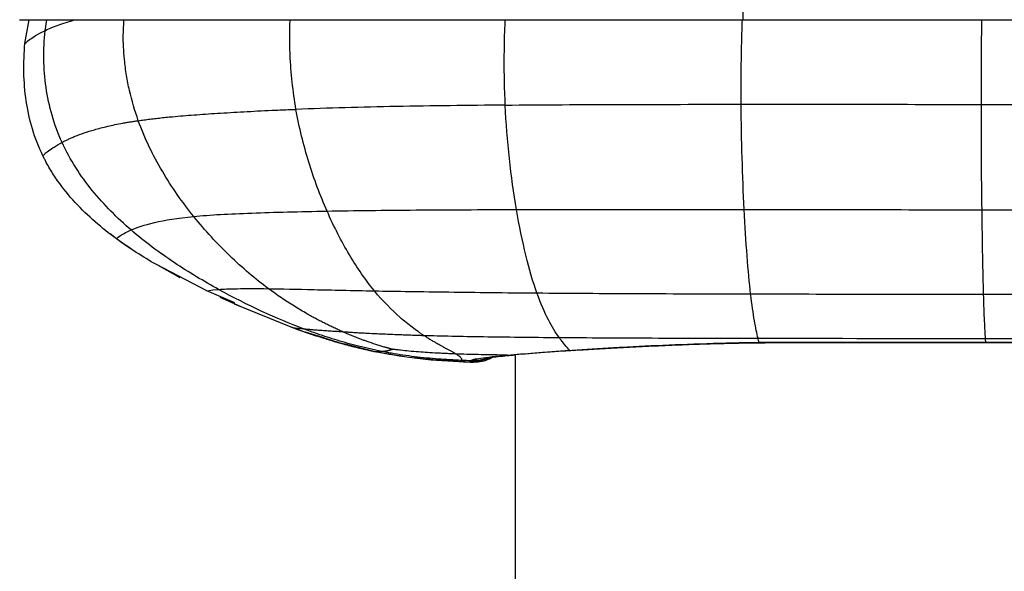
# Paper-space layout '_Right' of a CAD drawing. Header units: millimetres. Extents: x -155 to 619, y 0 to 686.
# Tile 3 of 9: x -93 to 24, y 395 to 461. Entities that reach past the tile are written whole.
import ezdxf

# ---------------------------------------------------------------- set-up
doc = ezdxf.new("R2010")
doc.units = ezdxf.units.MM

psp = doc.layouts.new('_Right')

# ---------------------------------------------------------------- linework, layer by layer
at = {"color": 7, "linetype": 'Continuous', "lineweight": 25}
for p, q in [((-92.5, 458.36), (-92, 461.18)), ((-90.1, 459.87), (-89.88, 461.18)), ((-6.83, 461.18), (450.75, 461.18)), ((-81.58, 435.03), (-82.32, 435.62)), ((-81.18, 434.74), (-79.81, 433.88)), ((-70.8, 428.81), (-76.82, 431.95)), ((-76.5, 431.81), (-74.02, 430.42)), ((-67.47, 427.39), (-70.8, 428.81)), ((-69.23, 428.07), (-66.82, 427)), ((-67.53, 427.29), (-60.56, 424.43)), ((-60.71, 424.49), (-60.56, 424.43)), ((-56.84, 423.2), (-59.02, 423.88)), ((22.11, 423.15), (48.17, 423.15)), ((-50.83, 421.59), (-54.13, 422.4)), ((-4.91, 422.68), (-4.8, 422.66)), ((0.98, 422.71), (0.98, 422.67)), ((22.14, 422.69), (22.14, 422.67)), ((-34.91, 421.15), (-34.24, 421.19)), ((-34, 421.21), (-34, 5)), ((-27.49, 421.72), (-27.03, 421.74)), ((-39.18, 420.32), (-40.75, 420.39)), ((-40.74, 420.39), (-40.73, 420.39))]:
    psp.add_line(p, q, dxfattribs=at)
at = {"color": 7, "linetype": 'Continuous', "lineweight": 25, "flags": 128}
for points in [[(-6.83, 466.18), (-6.83, 465.99), (-6.83, 465.45), (-6.83, 464.64), (-6.83, 463.68), (-6.83, 462.72), (-6.83, 461.91), (-6.83, 461.37), (-6.83, 461.18)], [(22.14, 422.69), (32.14, 422.69), (40.15, 422.69), (40.82, 422.69), (48.17, 422.69)], [(22.14, 422.64), (27.34, 422.64), (48.17, 422.64)]]:
    psp.add_lwpolyline(points, dxfattribs=at)
at = {"color": 7, "linetype": 'Continuous', "lineweight": 25}
for points, knots in [([(-93.13, 461.18), (-93.11, 461.18), (-93.07, 461.18), (-92.8, 461.18), (-92.45, 461.18), (-92.06, 461.18), (-91.66, 461.18), (-91.26, 461.18), (-90.7, 461.18), (-89.86, 461.18), (-88.39, 461.18), (-86.13, 461.18), (-83.17, 461.18), (-79.76, 461.18), (-76.27, 461.18), (-72.29, 461.18), (-67.95, 461.18), (-63.39, 461.18), (-59.2, 461.18), (-55.49, 461.18), (-52.03, 461.18), (-47.95, 461.18), (-43.02, 461.18), (-37.3, 461.18), (-30.84, 461.18), (-23.63, 461.18), (-15.54, 461.18), (-9.85, 461.18), (-6.83, 461.18)], [0, 0, 0, 0, 0.060012, 0.112398, 0.15718, 0.194329, 0.223984, 0.251585, 0.27965, 0.329832, 0.380758, 0.431474, 0.48226, 0.516513, 0.551098, 0.585746, 0.619865, 0.652452, 0.683432, 0.703372, 0.723653, 0.74866, 0.778866, 0.814057, 0.853072, 0.896617, 0.945216, 1, 1, 1, 1]), ([(-90.1, 459.87), (-89.64, 460.09), (-88.75, 460.49), (-87.26, 460.96), (-86.55, 461.18)], [0, 0, 0, 0, 0.522353, 1, 1, 1, 1]), ([(-78.98, 449.13), (-79.37, 450.32), (-79.93, 452.07), (-80.4, 454.55), (-80.68, 456.78), (-80.82, 459.01), (-80.71, 460.59), (-80.67, 461.18)], [0, 0, 0, 0, 0.313313, 0.463595, 0.619146, 0.858268, 1, 1, 1, 1]), ([(-60.16, 450.48), (-60.32, 451.56), (-60.65, 453.66), (-60.86, 456.61), (-60.92, 459.11), (-60.88, 460.51), (-60.86, 461.18)], [0, 0, 0, 0, 0.314587, 0.619064, 0.817905, 1, 1, 1, 1]), ([(-35.19, 450.99), (-35.23, 452.05), (-35.31, 454.14), (-35.31, 457.34), (-35.26, 459.69), (-35.2, 460.96), (-35.19, 461.18)], [0, 0, 0, 0, 0.321093, 0.632531, 0.936726, 1, 1, 1, 1]), ([(-7.04, 451.09), (-7.04, 452.49), (-7.04, 455.26), (-6.98, 458.68), (-6.92, 460.63), (-6.9, 461.18)], [0, 0, 0, 0, 0.427134, 0.839576, 1, 1, 1, 1]), ([(21.62, 451.07), (21.62, 452.48), (21.63, 455.26), (21.65, 458.67), (21.67, 460.63), (21.67, 461.18)], [0, 0, 0, 0, 0.426983, 0.839758, 1, 1, 1, 1]), ([(-92.5, 458.36), (-92.5, 458.36), (-92.34, 458.53), (-91.59, 459.07), (-90.99, 459.45), (-90.1, 459.87)], [0, 0, 0, 0, 0.5, 0.5, 1, 1, 1, 1]), ([(-88.07, 446.54), (-88.55, 447.59), (-88.95, 448.68), (-89.58, 450.87), (-89.82, 451.99), (-90.3, 455.35), (-90.32, 457.62), (-90.1, 459.87)], [0, 0, 0, 0, 0.25, 0.25, 0.5, 0.5, 1, 1, 1, 1]), ([(-90.35, 444.92), (-90.86, 445.97), (-91.28, 447.05), (-91.94, 449.24), (-92.18, 450.36), (-92.68, 453.75), (-92.71, 456.05), (-92.5, 458.36)], [0, 0, 0, 0, 0.25, 0.25, 0.5, 0.5, 1, 1, 1, 1]), ([(-78.98, 449.13), (-78.87, 449.15), (-78.64, 449.18), (-78.3, 449.23), (-77.94, 449.27), (-77.58, 449.32), (-77.22, 449.36), (-76.84, 449.4), (-76.46, 449.45), (-76.08, 449.49), (-75.69, 449.53), (-75.29, 449.57), (-74.22, 449.67), (-72.39, 449.82), (-69.54, 450.02), (-66.43, 450.2), (-63.88, 450.33), (-62.09, 450.41), (-61.13, 450.45), (-60.48, 450.47), (-60.16, 450.48)], [0, 0, 0, 0, 0.027272, 0.054299, 0.081088, 0.107647, 0.133983, 0.160105, 0.186019, 0.211735, 0.237258, 0.262597, 0.287758, 0.437241, 0.581952, 0.731676, 0.879003, 0.919393, 0.959718, 1, 1, 1, 1]), ([(-35.19, 450.99), (-39.65, 450.95), (-43.98, 450.9), (-50.25, 450.78), (-52.3, 450.74), (-56.31, 450.62), (-58.26, 450.56), (-60.16, 450.48)], [0, 0, 0, 0, 0.5, 0.5, 0.75, 0.75, 1, 1, 1, 1]), ([(-56.45, 438.34), (-57.27, 440.2), (-58.01, 442.16), (-59.26, 446.23), (-59.78, 448.34), (-60.16, 450.48)], [0, 0, 0, 0, 0.5, 0.5, 1, 1, 1, 1]), ([(-35.19, 450.99), (-30.74, 451.03), (-26.11, 451.05), (-16.68, 451.08), (-11.87, 451.08), (-7.04, 451.09)], [0, 0, 0, 0, 0.5, 0.5, 1, 1, 1, 1]), ([(-33.85, 438.52), (-34.18, 440.47), (-34.46, 442.52), (-34.92, 446.71), (-35.09, 448.85), (-35.19, 450.99)], [0, 0, 0, 0, 0.5, 0.5, 1, 1, 1, 1]), ([(-7.04, 451.09), (-2.2, 451.09), (2.65, 451.09), (12.25, 451.08), (17, 451.08), (21.62, 451.07)], [0, 0, 0, 0, 0.5, 0.5, 1, 1, 1, 1]), ([(-6.68, 438.53), (-6.78, 440.5), (-6.86, 442.58), (-6.99, 446.8), (-7.02, 448.95), (-7.04, 451.09)], [0, 0, 0, 0, 0.5, 0.5, 1, 1, 1, 1]), ([(21.7, 438.5), (21.67, 440.48), (21.65, 442.55), (21.62, 446.78), (21.62, 448.94), (21.62, 451.07)], [0, 0, 0, 0, 0.5, 0.5, 1, 1, 1, 1]), ([(-88.07, 446.54), (-88.02, 446.57), (-87.91, 446.63), (-87.73, 446.72), (-87.54, 446.81), (-87.35, 446.9), (-87.15, 446.99), (-86.94, 447.08), (-86.73, 447.18), (-86.26, 447.37), (-85.48, 447.66), (-84.22, 448.06), (-82.71, 448.46), (-81.34, 448.75), (-80.37, 448.92), (-79.93, 448.99), (-79.46, 449.06), (-79.14, 449.11), (-78.98, 449.13)], [0, 0, 0, 0, 0.037237, 0.074226, 0.110959, 0.147431, 0.183635, 0.219564, 0.255214, 0.290579, 0.439624, 0.582894, 0.734797, 0.879146, 0.909882, 0.940265, 0.970303, 1, 1, 1, 1]), ([(-72.36, 437.7), (-73.71, 439.38), (-74.98, 441.18), (-77.23, 444.99), (-78.21, 447), (-78.98, 449.13)], [0, 0, 0, 0, 0.5, 0.5, 1, 1, 1, 1]), ([(-89.84, 445.4), (-89.67, 445.54), (-89.43, 445.72), (-89, 446.01), (-88.83, 446.11), (-88.57, 446.27), (-88.43, 446.35), (-88.25, 446.44), (-88.17, 446.49), (-88.12, 446.52), (-88.1, 446.53), (-88.09, 446.53), (-88.08, 446.54), (-88.07, 446.54)], [0, 0, 0, 0, 0.5, 0.5, 0.75, 0.75, 0.875, 0.9375, 0.96875, 0.984375, 0.992188, 0.992188, 1, 1, 1, 1]), ([(-79.84, 436.09), (-81.49, 437.52), (-83.06, 439.07), (-85.17, 441.67), (-85.83, 442.58), (-87.04, 444.49), (-87.59, 445.49), (-88.07, 446.54)], [0, 0, 0, 0, 0.5, 0.5, 0.75, 0.75, 1, 1, 1, 1]), ([(-89.84, 445.4), (-90.03, 445.25), (-90.15, 445.13), (-90.27, 445.01), (-90.3, 444.97), (-90.33, 444.94), (-90.34, 444.93), (-90.35, 444.92), (-90.35, 444.92), (-90.35, 444.92)], [0, 0, 0, 0, 0.5, 0.5, 0.75, 0.75, 0.875, 0.875, 1, 1, 1, 1]), ([(-81.58, 435.03), (-83.32, 436.3), (-84.99, 437.73), (-87.24, 440.17), (-87.95, 441.04), (-88.93, 442.43), (-89.24, 442.91), (-89.67, 443.64), (-89.82, 443.89), (-90.02, 444.28), (-90.12, 444.47), (-90.24, 444.69), (-90.29, 444.81), (-90.32, 444.86), (-90.33, 444.89), (-90.34, 444.91), (-90.35, 444.92), (-90.35, 444.92)], [0, 0, 0, 0, 0.5, 0.5, 0.75, 0.75, 0.875, 0.875, 0.9375, 0.9375, 0.96875, 0.984375, 0.992187, 0.996094, 0.998047, 0.998047, 1, 1, 1, 1]), ([(-72.36, 437.7), (-70.42, 437.89), (-68.1, 438.01), (-62.76, 438.21), (-59.74, 438.28), (-56.45, 438.34)], [0, 0, 0, 0, 0.5, 0.5, 1, 1, 1, 1]), ([(-56.45, 438.34), (-53.17, 438.4), (-49.61, 438.44), (-42.05, 438.5), (-38.05, 438.52), (-33.85, 438.52)], [0, 0, 0, 0, 0.5, 0.5, 1, 1, 1, 1]), ([(-50.8, 428.82), (-51.83, 430.08), (-52.84, 431.53), (-54.74, 434.73), (-55.64, 436.49), (-56.45, 438.34)], [0, 0, 0, 0, 0.5, 0.5, 1, 1, 1, 1]), ([(-33.85, 438.52), (-29.65, 438.53), (-25.23, 438.54), (-16.12, 438.54), (-11.42, 438.53), (-6.68, 438.53)], [0, 0, 0, 0, 0.5, 0.5, 1, 1, 1, 1]), ([(-31.41, 428.57), (-31.87, 429.86), (-32.32, 431.38), (-33.14, 434.74), (-33.52, 436.58), (-33.85, 438.52)], [0, 0, 0, 0, 0.5, 0.5, 1, 1, 1, 1]), ([(-5.91, 428.46), (-6.05, 429.75), (-6.2, 431.29), (-6.46, 434.69), (-6.58, 436.56), (-6.68, 438.53)], [0, 0, 0, 0, 0.5, 0.5, 1, 1, 1, 1]), ([(21.89, 428.43), (21.85, 429.73), (21.82, 431.26), (21.75, 434.66), (21.72, 436.53), (21.7, 438.5)], [0, 0, 0, 0, 0.5, 0.5, 1, 1, 1, 1]), ([(-79.84, 436.09), (-79.17, 436.38), (-78.26, 436.69), (-75.82, 437.26), (-74.29, 437.51), (-72.36, 437.7)], [0, 0, 0, 0, 0.5, 0.5, 1, 1, 1, 1]), ([(-63.45, 429.08), (-65.01, 430.24), (-66.56, 431.56), (-69.55, 434.44), (-71, 436.02), (-72.36, 437.7)], [0, 0, 0, 0, 0.5, 0.5, 1, 1, 1, 1]), ([(-81.58, 435.03), (-81.58, 435.03), (-81.48, 435.15), (-80.94, 435.54), (-80.51, 435.8), (-79.84, 436.09)], [0, 0, 0, 0, 0.5, 0.5, 1, 1, 1, 1]), ([(-69.39, 428.99), (-71.14, 429.95), (-72.93, 431.02), (-76.45, 433.37), (-78.19, 434.67), (-79.84, 436.09)], [0, 0, 0, 0, 0.5, 0.5, 1, 1, 1, 1]), ([(-69.39, 428.99), (-68.85, 429.03), (-68.13, 429.06), (-66.18, 429.1), (-64.97, 429.11), (-63.45, 429.08)], [0, 0, 0, 0, 0.5, 0.5, 1, 1, 1, 1]), ([(-63.45, 429.08), (-61.92, 429.06), (-60.1, 429.02), (-55.88, 428.92), (-53.48, 428.87), (-50.8, 428.82)], [0, 0, 0, 0, 0.5, 0.5, 1, 1, 1, 1]), ([(-54.62, 423.95), (-54.79, 424.02), (-55.12, 424.17), (-55.63, 424.41), (-56.15, 424.66), (-56.68, 424.92), (-57.21, 425.19), (-57.75, 425.47), (-58.3, 425.77), (-58.91, 426.12), (-59.6, 426.52), (-60.35, 426.98), (-61.12, 427.46), (-61.89, 427.97), (-62.66, 428.51), (-63.18, 428.89), (-63.45, 429.08)], [0, 0, 0, 0, 0.058531, 0.117914, 0.178064, 0.238913, 0.300393, 0.362436, 0.424976, 0.487947, 0.572485, 0.657529, 0.742935, 0.828567, 0.914296, 1, 1, 1, 1]), ([(-50.8, 428.82), (-48.12, 428.77), (-45.17, 428.73), (-38.71, 428.64), (-35.21, 428.6), (-31.41, 428.57)], [0, 0, 0, 0, 0.5, 0.5, 1, 1, 1, 1]), ([(-44.93, 423.51), (-44.94, 423.52), (-44.95, 423.52), (-44.98, 423.54), (-45.02, 423.57), (-45.12, 423.63), (-45.31, 423.77), (-45.48, 423.88), (-45.82, 424.12), (-46.06, 424.29), (-46.76, 424.83), (-47.25, 425.22), (-48.74, 426.53), (-49.77, 427.57), (-50.8, 428.82)], [0, 0, 0, 0, 0.007812, 0.007812, 0.015625, 0.03125, 0.0625, 0.125, 0.125, 0.25, 0.25, 0.5, 0.5, 1, 1, 1, 1]), ([(-31.41, 428.57), (-27.62, 428.54), (-23.53, 428.52), (-14.96, 428.48), (-10.48, 428.47), (-5.91, 428.46)], [0, 0, 0, 0, 0.5, 0.5, 1, 1, 1, 1]), ([(-28.76, 423.26), (-29.16, 423.82), (-29.59, 424.5), (-30.49, 426.24), (-30.95, 427.28), (-31.41, 428.57)], [0, 0, 0, 0, 0.5, 0.5, 1, 1, 1, 1]), ([(-5.91, 428.46), (-1.28, 428.45), (3.36, 428.44), (12.62, 428.43), (17.25, 428.43), (21.89, 428.43)], [0, 0, 0, 0, 0.5, 0.5, 1, 1, 1, 1]), ([(-5.03, 423.17), (-5.17, 423.72), (-5.31, 424.4), (-5.61, 426.12), (-5.76, 427.16), (-5.91, 428.46)], [0, 0, 0, 0, 0.5, 0.5, 1, 1, 1, 1]), ([(21.89, 428.43), (25.08, 428.43), (28.27, 428.43), (31.46, 428.42), (34.24, 428.42), (37.02, 428.42), (39.8, 428.42), (42.58, 428.42), (45.36, 428.42), (48.14, 428.42)], [0, 0, 0, 0, 0.00957444, 0.00957444, 0.00957444, 0.01791283, 0.01791283, 0.01791283, 0.02625121, 0.02625121, 0.02625121, 0.02625121]), ([(22.11, 423.15), (22.07, 423.7), (22.04, 424.38), (21.96, 426.09), (21.92, 427.13), (21.89, 428.43)], [0, 0, 0, 0, 0.5, 0.5, 1, 1, 1, 1]), ([(-60.56, 424.43), (-59.94, 424.21), (-58.75, 423.78), (-57.47, 423.37), (-56.85, 423.17)], [0, 0, 0, 0, 0.512644, 1, 1, 1, 1]), ([(-60.5, 424.42), (-60.46, 424.42), (-60.36, 424.4), (-59.66, 424.33), (-59.26, 424.29)], [0, 0, 0, 0, 0.439494, 1, 1, 1, 1]), ([(-59.26, 424.29), (-59.21, 424.29), (-59.12, 424.28), (-58.97, 424.26), (-58.82, 424.25), (-58.65, 424.24), (-58.4, 424.22), (-58.03, 424.19), (-57.58, 424.15), (-57.18, 424.13), (-56.91, 424.11), (-56.67, 424.09), (-56.43, 424.07), (-56.15, 424.05), (-55.8, 424.03), (-55.43, 424), (-55.04, 423.98), (-54.76, 423.96), (-54.62, 423.95)], [0, 0, 0, 0, 0.055946, 0.111403, 0.166346, 0.220749, 0.274588, 0.40593, 0.534449, 0.599294, 0.65913, 0.697075, 0.730842, 0.786959, 0.84195, 0.895797, 0.948486, 1, 1, 1, 1]), ([(-49.96, 421.6), (-50.07, 421.62), (-50.3, 421.67), (-50.64, 421.74), (-50.98, 421.81), (-51.32, 421.89), (-51.67, 421.97), (-52.01, 422.05), (-52.36, 422.13), (-53.01, 422.3), (-53.98, 422.56), (-55.22, 422.91), (-56.43, 423.29), (-57.49, 423.65), (-58.44, 423.98), (-58.98, 424.19), (-59.26, 424.29)], [0, 0, 0, 0, 0.032561, 0.065507, 0.09885, 0.132602, 0.166773, 0.20137, 0.236396, 0.271857, 0.403608, 0.541003, 0.672331, 0.808053, 0.903105, 1, 1, 1, 1]), ([(-57.92, 423.56), (-57.15, 423.3), (-54.81, 422.49), (-52.39, 421.94), (-50.76, 421.58)], [0, 0, 0, 0, 0.328739, 1, 1, 1, 1]), ([(-54.13, 422.4), (-54.39, 422.46), (-55.3, 422.68), (-56.19, 422.98), (-56.84, 423.2)], [0, 0, 0, 0, 0.27762, 1, 1, 1, 1]), ([(-54.62, 423.95), (-54.55, 423.95), (-54.42, 423.94), (-54.21, 423.92), (-53.99, 423.91), (-53.77, 423.9), (-53.44, 423.88), (-52.98, 423.85), (-52.36, 423.81), (-51.55, 423.77), (-50.66, 423.72), (-49.41, 423.67), (-48.3, 423.62), (-47.19, 423.58), (-46.46, 423.55), (-45.71, 423.53), (-45.19, 423.51), (-44.93, 423.51)], [0, 0, 0, 0, 0.0329366, 0.0655035, 0.0977147, 0.129584, 0.1611256, 0.2383895, 0.3144626, 0.3926182, 0.5189151, 0.5974896, 0.759536, 0.8193139, 0.8792249, 0.9394083, 1, 1, 1, 1]), ([(-52.44, 423.05), (-52.53, 423.09), (-52.73, 423.17), (-53.12, 423.32), (-53.62, 423.52), (-54.15, 423.74), (-54.48, 423.89), (-54.62, 423.95)], [0, 0, 0, 0, 0.134272, 0.270489, 0.540663, 0.810211, 1, 1, 1, 1]), ([(-48.65, 421.85), (-48.68, 421.86), (-48.74, 421.87), (-48.83, 421.89), (-48.92, 421.92), (-49.02, 421.95), (-49.13, 421.98), (-49.25, 422.01), (-49.37, 422.04), (-49.5, 422.08), (-49.75, 422.15), (-50.13, 422.27), (-50.8, 422.48), (-51.45, 422.7), (-52.05, 422.91), (-52.31, 423.01), (-52.44, 423.05)], [0, 0, 0, 0, 0.021493, 0.045192, 0.070922, 0.098499, 0.127814, 0.158851, 0.191603, 0.226002, 0.261919, 0.389878, 0.530096, 0.799374, 0.898574, 1, 1, 1, 1]), ([(-44.93, 423.51), (-42.82, 423.45), (-40.46, 423.4), (-35.11, 423.32), (-32.12, 423.28), (-28.76, 423.26)], [0, 0, 0, 0, 0.5, 0.5, 1, 1, 1, 1]), ([(-41.07, 421.28), (-41.11, 421.31), (-41.18, 421.35), (-41.3, 421.42), (-41.43, 421.49), (-41.57, 421.57), (-41.73, 421.65), (-41.93, 421.76), (-42.22, 421.91), (-42.56, 422.1), (-42.87, 422.27), (-43.12, 422.41), (-43.38, 422.56), (-43.7, 422.74), (-44.08, 422.97), (-44.5, 423.22), (-44.78, 423.41), (-44.93, 423.51)], [0, 0, 0, 0, 0.049072, 0.098308, 0.147703, 0.19725, 0.246946, 0.296785, 0.387384, 0.494423, 0.56757, 0.619903, 0.672477, 0.746171, 0.830587, 0.915206, 1, 1, 1, 1]), ([(-28.76, 423.26), (-25.39, 423.23), (-21.66, 423.21), (-13.67, 423.18), (-9.42, 423.17), (-5.03, 423.17)], [0, 0, 0, 0, 0.5, 0.5, 1, 1, 1, 1]), ([(-27.49, 421.72), (-27.67, 421.91), (-27.86, 422.13), (-28.18, 422.5), (-28.29, 422.64), (-28.46, 422.86), (-28.55, 422.97), (-28.65, 423.11), (-28.7, 423.18), (-28.73, 423.22), (-28.74, 423.24), (-28.75, 423.25), (-28.75, 423.25), (-28.76, 423.26)], [0, 0, 0, 0, 0.5, 0.5, 0.75, 0.75, 0.875, 0.9375, 0.96875, 0.984375, 0.992187, 0.992187, 1, 1, 1, 1]), ([(-54.32, 422.43), (-53.73, 422.27), (-52.56, 421.97), (-51.35, 421.71), (-50.76, 421.58)], [0, 0, 0, 0, 0.507486, 1, 1, 1, 1]), ([(-49.96, 421.6), (-49.9, 421.6), (-49.79, 421.61), (-49.55, 421.64), (-49.31, 421.68), (-49.09, 421.73), (-48.95, 421.76), (-48.86, 421.79), (-48.79, 421.81), (-48.75, 421.82), (-48.71, 421.83), (-48.69, 421.84), (-48.66, 421.85), (-48.65, 421.85)], [0, 0, 0, 0, 0.150113, 0.295151, 0.590733, 0.694888, 0.791549, 0.877916, 0.906658, 0.933323, 0.95782, 0.980101, 1, 1, 1, 1]), ([(-41.07, 421.28), (-41.27, 421.29), (-41.65, 421.31), (-42.22, 421.33), (-42.77, 421.36), (-43.52, 421.39), (-44.44, 421.45), (-45.57, 421.53), (-46.64, 421.62), (-47.44, 421.71), (-47.95, 421.76), (-48.21, 421.79), (-48.44, 421.82), (-48.58, 421.84), (-48.65, 421.85)], [0, 0, 0, 0, 0.074928, 0.147562, 0.218136, 0.286831, 0.437502, 0.578874, 0.733142, 0.866643, 0.905505, 0.940848, 0.972451, 1, 1, 1, 1]), ([(-27.49, 421.72), (-27.11, 421.75), (-26.72, 421.77), (-25.93, 421.82), (-25.53, 421.85), (-24.31, 421.93), (-23.46, 421.98), (-21.72, 422.08), (-20.83, 422.12), (-19, 422.22), (-18.06, 422.27), (-15.18, 422.4), (-13.2, 422.47), (-10.13, 422.57), (-9.1, 422.6), (-7.54, 422.63), (-7.02, 422.65), (-5.96, 422.66), (-5.43, 422.67), (-4.91, 422.68)], [0, 0, 0, 0, 0.0625, 0.0625, 0.125, 0.125, 0.25, 0.25, 0.375, 0.375, 0.5, 0.5, 0.75, 0.75, 0.875, 0.875, 0.9375, 0.9375, 1, 1, 1, 1]), ([(-27.03, 421.72), (-26.66, 421.75), (-25.48, 421.83), (-23.26, 421.96), (-20.38, 422.11), (-17.32, 422.26), (-14.11, 422.4), (-10.77, 422.51), (-7.66, 422.59), (-5.65, 422.62), (-4.8, 422.63)], [0, 0, 0, 0, 0.062865, 0.2007, 0.339681, 0.479369, 0.618384, 0.758603, 0.899015, 1, 1, 1, 1]), ([(-4.8, 422.63), (-4.59, 422.63), (-3.28, 422.65), (-1.34, 422.66), (0.38, 422.66), (0.98, 422.66)], [0, 0, 0, 0, 0.108555, 0.689621, 1, 1, 1, 1]), ([(0.98, 422.67), (2.85, 422.66), (9.9, 422.64), (16.95, 422.64), (22.14, 422.65)], [0, 0, 0, 0, 0.264546, 1, 1, 1, 1]), ([(-50.86, 421.6), (-49.25, 421.3), (-45.9, 420.69), (-42.5, 420.49), (-40.74, 420.39)], [0, 0, 0, 0, 0.481338, 1, 1, 1, 1]), ([(-40.75, 420.39), (-40.78, 420.39), (-40.81, 420.39), (-40.86, 420.39), (-40.95, 420.4), (-41.16, 420.41), (-41.56, 420.43), (-41.9, 420.45), (-42.58, 420.49), (-43.02, 420.52), (-44.33, 420.63), (-45.17, 420.71), (-47.65, 421), (-49.24, 421.26), (-50.83, 421.59)], [0, 0, 0, 0, 0.007813, 0.007813, 0.015625, 0.03125, 0.0625, 0.125, 0.125, 0.25, 0.25, 0.5, 0.5, 1, 1, 1, 1]), ([(-50.76, 421.59), (-50.72, 421.58), (-50.62, 421.57), (-50.19, 421.59), (-49.96, 421.6)], [0, 0, 0, 0, 0.434832, 1, 1, 1, 1]), ([(-40.4, 420.51), (-40.64, 420.53), (-41.11, 420.55), (-41.8, 420.59), (-42.49, 420.63), (-43.42, 420.7), (-44.59, 420.8), (-46.01, 420.95), (-47.4, 421.14), (-48.52, 421.33), (-49.37, 421.48), (-49.76, 421.56), (-49.96, 421.6)], [0, 0, 0, 0, 0.074198, 0.146522, 0.217135, 0.286202, 0.435798, 0.580484, 0.72623, 0.871831, 0.935498, 1, 1, 1, 1]), ([(-34.91, 421.15), (-35.08, 421.15), (-35.77, 421.16), (-36.95, 421.18), (-38.4, 421.21), (-39.77, 421.24), (-40.65, 421.27), (-41.07, 421.28)], [0, 0, 0, 0, 0.083122, 0.331421, 0.566293, 0.788816, 1, 1, 1, 1]), ([(-40.76, 421.08), (-40.78, 421.1), (-40.83, 421.13), (-40.91, 421.19), (-40.99, 421.24), (-41.05, 421.27), (-41.07, 421.28)], [0, 0, 0, 0, 0.269939, 0.539913, 0.809918, 1, 1, 1, 1]), ([(-40.4, 420.51), (-40.35, 420.56), (-40.34, 420.63), (-40.41, 420.77), (-40.45, 420.82), (-40.52, 420.89), (-40.52, 420.9), (-40.54, 420.91), (-40.55, 420.92), (-40.58, 420.94), (-40.65, 420.99), (-40.71, 421.05), (-40.76, 421.08)], [0, 0, 0, 0, 0.5, 0.5, 0.75, 0.75, 0.78125, 0.78125, 0.8125, 0.8125, 0.875, 1, 1, 1, 1]), ([(-39.19, 420.53), (-39.2, 420.57), (-39.1, 420.61), (-38.74, 420.7), (-38.47, 420.75), (-37.74, 420.85), (-37.29, 420.91), (-36.49, 421), (-36.2, 421.03), (-35.74, 421.07), (-35.5, 421.1), (-35.25, 421.12), (-35.08, 421.14), (-35, 421.14), (-34.91, 421.15)], [0, 0, 0, 0, 0.25, 0.25, 0.5, 0.5, 0.75, 0.75, 0.875, 0.875, 0.9375, 0.96875, 0.96875, 1, 1, 1, 1]), ([(-39.19, 420.47), (-38.86, 420.48), (-38.19, 420.49), (-37.47, 420.66), (-37.12, 420.84), (-37.08, 420.86)], [0, 0, 0, 0, 0.46296, 0.925919, 1, 1, 1, 1]), ([(-39.19, 420.53), (-38.86, 420.53), (-38.27, 420.53), (-37.71, 420.71), (-37.48, 420.78)], [0, 0, 0, 0, 0.57552, 1, 1, 1, 1]), ([(-39.18, 420.32), (-38.85, 420.33), (-38.18, 420.35), (-37.33, 420.57), (-36.86, 420.82), (-36.69, 420.91)], [0, 0, 0, 0, 0.387187, 0.774373, 1, 1, 1, 1]), ([(-37.52, 420.79), (-37.5, 420.8), (-37.45, 420.81), (-37.01, 420.87), (-36.33, 420.96), (-35.4, 421.06), (-34.61, 421.13), (-34.29, 421.16)], [0, 0, 0, 0, 0.153976, 0.311779, 0.554479, 0.817119, 1, 1, 1, 1]), ([(-34.91, 421.15), (-33.94, 421.24), (-32.84, 421.33), (-30.35, 421.52), (-28.98, 421.62), (-27.49, 421.72)], [0, 0, 0, 0, 0.5, 0.5, 1, 1, 1, 1]), ([(-34.24, 421.19), (-34.14, 421.2), (-33.6, 421.25), (-32.38, 421.36), (-31.12, 421.46), (-30.5, 421.51)], [0, 0, 0, 0, 0.1020889, 0.5512564, 1, 1, 1, 1]), ([(-30.34, 421.52), (-29.66, 421.57), (-28.64, 421.64), (-27.45, 421.71), (-27.05, 421.73)], [0, 0, 0, 0, 0.660932, 1, 1, 1, 1]), ([(-40.74, 420.39), (-40.61, 420.38), (-40.37, 420.37), (-40.11, 420.36), (-39.98, 420.35)], [0, 0, 0, 0, 0.498554, 1, 1, 1, 1]), ([(-40.71, 420.39), (-40.68, 420.39), (-40.61, 420.39), (-40.48, 420.47), (-40.4, 420.51)], [0, 0, 0, 0, 0.42682, 1, 1, 1, 1]), ([(-40.37, 420.37), (-40.24, 420.37), (-39.84, 420.35), (-39.44, 420.33), (-39.18, 420.32)], [0, 0, 0, 0, 0.347938, 1, 1, 1, 1]), ([(-39.19, 420.47), (-39.19, 420.47), (-39.19, 420.47), (-39.19, 420.47), (-39.19, 420.48), (-39.19, 420.51), (-39.19, 420.53)], [-0.00000006, -0.00000006, -0.00000006, -0.00000006, 0, 0, 0, 0.002843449, 0.002843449, 0.002843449, 0.002843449]), ([(-39.18, 420.32), (-39.18, 420.32), (-39.18, 420.33), (-39.18, 420.36), (-39.19, 420.37), (-39.19, 420.41), (-39.19, 420.44), (-39.19, 420.47)], [0, 0, 0, 0, 0.5, 0.5, 0.75, 0.75, 1, 1, 1, 1])]:
    psp.add_open_spline(points, degree=3, knots=knots, dxfattribs=at)
for points in [[(21.62, 451.07), (30.85, 451.07), (39.6, 451.06), (48.1, 451.06)], [(-6.68, 438.53), (2.81, 438.52), (12.5, 438.51), (21.7, 438.5)], [(21.7, 438.5), (30.89, 438.49), (39.62, 438.49), (48.11, 438.49)], [(-76.82, 431.95), (-78.43, 432.88), (-80.04, 433.9), (-81.58, 435.03)], [(-70.8, 428.81), (-70.8, 428.81), (-70.47, 428.9), (-69.39, 428.99)], [(-59.26, 424.29), (-62.49, 425.5), (-65.9, 427.06), (-69.39, 428.99)], [(-59.02, 423.88), (-59.54, 424.06), (-60.06, 424.24), (-60.57, 424.43)], [(-5.03, 423.17), (3.76, 423.15), (13.12, 423.15), (22.11, 423.15)], [(-4.91, 422.68), (-4.95, 422.83), (-4.99, 422.99), (-5.03, 423.17)], [(22.14, 422.69), (22.13, 422.83), (22.12, 422.99), (22.11, 423.15)], [(-4.91, 422.68), (-2.96, 422.71), (-0.99, 422.72), (0.98, 422.71)], [(0.98, 422.71), (8.03, 422.69), (15.09, 422.69), (22.14, 422.69)], [(-39.19, 420.47), (-39.6, 420.48), (-40, 420.5), (-40.4, 420.51)]]:
    psp.add_open_spline(points, degree=3, dxfattribs=at)

doc.saveas('drawing.dxf')
